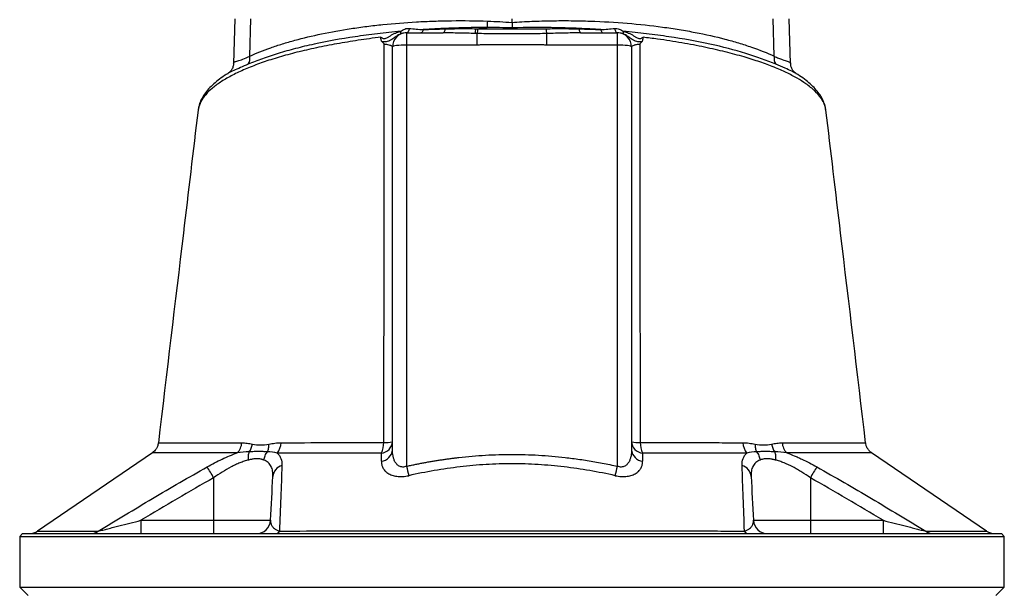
# Model space of a CAD drawing. Header units: millimetres. Extents: x 1695 to 3133, y 654 to 4111.
# Tile 4 of 5: x 2064 to 2764, y 3182 to 3589. Entities that reach past the tile are written whole.
import ezdxf

# ---------------------------------------------------------------- set-up
doc = ezdxf.new("R2010")
doc.units = ezdxf.units.MM
doc.header["$LTSCALE"] = 2

msp = doc.modelspace()

# ---------------------------------------------------------------- linework, layer by layer
at = {"color": 7, "linetype": 'Continuous', "lineweight": 25}
for p, q in [((2216.97, 3589.2), (2215.86, 3557.37)), ((2227.58, 3562.66), (2228.36, 3589.2)), ((2413.95, 3586.63), (2413.95, 3589.2)), ((2600.32, 3562.66), (2599.54, 3589.2)), ((2612.04, 3557.37), (2610.92, 3589.2)), ((2338.95, 3579.2), (2338.95, 3570.59)), ((2338.95, 3579.2), (2365.08, 3579.2)), ((2389.17, 3570.59), (2389.17, 3578.73)), ((2438.72, 3570.59), (2438.72, 3578.73)), ((2462.81, 3579.2), (2488.95, 3579.2)), ((2488.95, 3570.59), (2488.95, 3579.2)), ((2338.95, 3570.59), (2338.95, 3271.12)), ((2389.17, 3570.59), (2338.95, 3570.59)), ((2488.95, 3570.59), (2438.72, 3570.59)), ((2488.95, 3271.12), (2488.95, 3570.59)), ((2328.95, 3282.8), (2328.95, 3569.2)), ((2498.95, 3569.2), (2498.95, 3282.8)), ((2190.76, 3524.19), (2190.73, 3524.06)), ((2162.72, 3287.71), (2162.73, 3287.71)), ((2158.36, 3280.73), (2076.68, 3225.06)), ((2751.31, 3225), (2669.64, 3280.66)), ((2201.82, 3262.95), (2201.82, 3232.67)), ((2626.08, 3262.95), (2626.08, 3232.67)), ((2150.17, 3232.67), (2150.17, 3223.2)), ((2150.17, 3232.67), (2201.82, 3232.67)), ((2201.82, 3232.67), (2242.31, 3232.67)), ((2201.82, 3232.67), (2201.82, 3223.2)), ((2585.58, 3232.67), (2626.08, 3232.67)), ((2626.08, 3232.67), (2626.08, 3223.2)), ((2626.08, 3232.67), (2677.73, 3232.67)), ((2677.73, 3232.67), (2677.73, 3223.2)), ((2065.95, 3223.2), (2063.95, 3221.2)), ((2063.95, 3221.2), (2063.95, 3185.2)), ((2063.95, 3221.2), (2763.95, 3221.2)), ((2065.95, 3223.2), (2761.95, 3223.2)), ((2763.95, 3221.2), (2761.95, 3223.2)), ((2763.95, 3185.2), (2763.95, 3221.2)), ((2063.95, 3185.2), (2069.95, 3179.2)), ((2063.95, 3185.2), (2763.95, 3185.2)), ((2757.95, 3179.2), (2763.95, 3185.2))]:
    msp.add_line(p, q, dxfattribs=at)
at = {"color": 7, "linetype": 'Continuous', "lineweight": 25, "flags": 128}
for points in [[(2340.91, 3582.39), (2340.75, 3581.7), (2340.55, 3581.07), (2340.33, 3580.52), (2340.08, 3580.06), (2339.8, 3579.69), (2339.51, 3579.42), (2339.21, 3579.25), (2338.9, 3579.2)], [(2350.84, 3581.54), (2350.68, 3581.02), (2350.51, 3580.55), (2350.33, 3580.15), (2350.13, 3579.81), (2349.91, 3579.55), (2349.69, 3579.35), (2349.46, 3579.24), (2349.23, 3579.2)], [(2366.34, 3582.05), (2366.23, 3581.43), (2366.1, 3580.87), (2365.96, 3580.37), (2365.8, 3579.96), (2365.63, 3579.63), (2365.45, 3579.39), (2365.27, 3579.25), (2365.08, 3579.2)], [(2461.56, 3582.05), (2461.67, 3581.43), (2461.79, 3580.87), (2461.94, 3580.37), (2462.09, 3579.96), (2462.26, 3579.63), (2462.44, 3579.39), (2462.63, 3579.25), (2462.81, 3579.2)], [(2477.06, 3581.54), (2477.21, 3581.02), (2477.38, 3580.55), (2477.57, 3580.15), (2477.77, 3579.81), (2477.98, 3579.55), (2478.2, 3579.35), (2478.43, 3579.24), (2478.66, 3579.2)], [(2486.99, 3582.39), (2487.15, 3581.7), (2487.34, 3581.07), (2487.57, 3580.52), (2487.82, 3580.06), (2488.1, 3579.69), (2488.39, 3579.42), (2488.69, 3579.25), (2488.99, 3579.2)], [(2338.95, 3570.59), (2337, 3570.56), (2335.12, 3570.48), (2333.39, 3570.35), (2331.88, 3570.18), (2330.63, 3569.97), (2329.71, 3569.73), (2329.14, 3569.47), (2328.95, 3569.2)], [(2498.95, 3569.2), (2498.76, 3569.47), (2498.19, 3569.73), (2497.26, 3569.97), (2496.02, 3570.18), (2494.5, 3570.35), (2492.78, 3570.48), (2490.9, 3570.56), (2488.95, 3570.59)]]:
    msp.add_lwpolyline(points, dxfattribs=at)
at = {"color": 7, "linetype": 'Continuous', "lineweight": 25}
for centre, radius, start, end in [((2315.88, 3590.51), 80.86, 354.67531, 357.91318), ((2338.95, 3569.2), 10, 90, 180), ((2331.56, 3579.11), 3.4, 349.87865, 20.11597), ((2376.52, 3582.83), 11.83, 339.96161, 356.90306), ((2376.85, 3582.88), 13, 341.41477, 356.92321), ((2451.04, 3582.88), 13, 183.07679, 198.58523), ((2488.95, 3569.2), 10, 0, 90), ((2496.34, 3579.11), 3.4, 159.88403, 190.12135), ((2217.9, 3561.56), 9.74, 331.34181, 6.49719), ((2610, 3561.56), 9.74, 173.50281, 208.65819), ((2211.03, 3288.35), 10.83, 313.973, 357.06124), ((2238.06, 3288.15), 11.72, 319.37891, 358.52425), ((2320.14, 3289.18), 8.83, 276.50455, 355.71051), ((2304.69, 3287.78), 18.03, 335.86726, 0.54592), ((2323.89, 3309.59), 21.67, 266.89961, 283.49047), ((2507.75, 3289.18), 8.83, 184.2895, 263.49548), ((2504, 3309.59), 21.67, 256.50952, 273.10039), ((2523.21, 3287.78), 18.03, 179.45412, 204.13277), ((2589.84, 3288.15), 11.72, 181.47577, 220.62111), ((2616.87, 3288.35), 10.83, 182.93881, 226.02701), ((2320.14, 3283.47), 8.83, 276.04098, 355.60775), ((2507.76, 3283.47), 8.83, 184.39226, 263.95906), ((2051.28, 3178.39), 172.66, 29.32648, 32.30206), ((2252.67, 3263.11), 8.76, 105.21891, 174.74082), ((2528.17, 3312.35), 193.66, 192.29345, 194.33091), ((2299.73, 3312.35), 193.66, 345.66916, 347.70661), ((2575.23, 3263.11), 8.76, 5.25918, 74.78109), ((2776.62, 3178.39), 172.66, 147.69793, 150.67351), ((2232.33, 3233.2), 10, 270, 357), ((2595.57, 3233.2), 10, 183, 270), ((2070.86, 3233.2), 10, 270.00134, 305.56408), ((2114.73, 3231.17), 7.97, 270.40143, 308.80622), ((2245.46, 3226.83), 3.65, 275.37819, 330.91757), ((2582.44, 3226.83), 3.65, 209.08242, 264.62181), ((2713.16, 3231.17), 7.97, 231.19378, 269.59857), ((2757.03, 3233.2), 10, 235.03196, 269.99839)]:
    msp.add_arc(centre, radius, start, end, dxfattribs=at)
for points, knots in [([(2227.58, 3562.66), (2232.15, 3564.76), (2237.1, 3566.75), (2245.1, 3569.58), (2247.87, 3570.49), (2253.59, 3572.28), (2256.54, 3573.14), (2265.6, 3575.62), (2271.95, 3577.13), (2285.26, 3579.91), (2292.23, 3581.16), (2301.33, 3582.54), (2303.17, 3582.81), (2306.9, 3583.33), (2308.78, 3583.58), (2314.47, 3584.3), (2318.31, 3584.74), (2329.96, 3585.93), (2337.91, 3586.56), (2350.12, 3587.25), (2354.23, 3587.44), (2360.48, 3587.65), (2362.57, 3587.71), (2366.78, 3587.81), (2368.9, 3587.85), (2379.52, 3587.97), (2388.08, 3587.88), (2396.69, 3587.57)], [0, 0, 0, 0, 0.125, 0.125, 0.1875, 0.1875, 0.25, 0.25, 0.375, 0.375, 0.5, 0.5, 0.53125, 0.53125, 0.5625, 0.5625, 0.625, 0.625, 0.75, 0.75, 0.8125, 0.8125, 0.84375, 0.84375, 0.875, 0.875, 1, 1, 1, 1]), ([(2413.95, 3586.63), (2418.66, 3586.98), (2423.35, 3587.24), (2432.71, 3587.64), (2437.38, 3587.77), (2444.35, 3587.88), (2446.67, 3587.9), (2451.3, 3587.91), (2453.62, 3587.9), (2460.53, 3587.83), (2465.08, 3587.73), (2478.57, 3587.27), (2487.34, 3586.75), (2504.46, 3585.34), (2512.81, 3584.43), (2522.97, 3583.06), (2524.98, 3582.78), (2528.96, 3582.18), (2530.93, 3581.88), (2536.75, 3580.93), (2540.54, 3580.25), (2551.62, 3578.11), (2558.64, 3576.52), (2568.61, 3573.91), (2571.85, 3573), (2578.13, 3571.11), (2581.18, 3570.12), (2589.96, 3567.08), (2595.37, 3564.93), (2600.32, 3562.66)], [0, 0, 0, 0, 0.0625, 0.0625, 0.125, 0.125, 0.15625, 0.15625, 0.1875, 0.1875, 0.25, 0.25, 0.375, 0.375, 0.5, 0.5, 0.53125, 0.53125, 0.5625, 0.5625, 0.625, 0.625, 0.75, 0.75, 0.8125, 0.8125, 0.875, 0.875, 1, 1, 1, 1]), ([(2413.95, 3586.63), (2413.95, 3585.96), (2413.95, 3585.3), (2413.95, 3584), (2413.95, 3583.36), (2413.95, 3582.76)], [0, 0, 0, 0, 0.5, 0.5, 1, 1, 1, 1]), ([(2334.75, 3580.28), (2329.18, 3579.78), (2323.69, 3579.21), (2315.59, 3578.25), (2312.92, 3577.91), (2307.61, 3577.2), (2304.98, 3576.83), (2292.06, 3574.92), (2282.35, 3573.15), (2268.69, 3570.18), (2264.28, 3569.14), (2257.91, 3567.49), (2255.82, 3566.93), (2251.72, 3565.78), (2249.71, 3565.19), (2243.82, 3563.39), (2240.08, 3562.15), (2232.98, 3559.58), (2229.61, 3558.25), (2226.45, 3556.89)], [0, 0, 0, 0, 0.125, 0.125, 0.1875, 0.1875, 0.25, 0.25, 0.5, 0.5, 0.625, 0.625, 0.6875, 0.6875, 0.75, 0.75, 0.875, 0.875, 1, 1, 1, 1]), ([(2320.8, 3576.13), (2321.04, 3575.95), (2321.29, 3575.77), (2321.81, 3575.46), (2322.1, 3575.34), (2322.69, 3575.18), (2323, 3575.15), (2323.61, 3575.19), (2323.92, 3575.26), (2324.8, 3575.55), (2325.36, 3575.86), (2326.45, 3576.52), (2326.99, 3576.88), (2328.1, 3577.57), (2328.66, 3577.9), (2329.82, 3578.52), (2330.41, 3578.8), (2331.63, 3579.32), (2332.25, 3579.55), (2333.49, 3579.95), (2334.12, 3580.13), (2334.75, 3580.28)], [0, 0, 0, 0, 0.0625, 0.0625, 0.125, 0.125, 0.1875, 0.1875, 0.25, 0.25, 0.375, 0.375, 0.5, 0.5, 0.625, 0.625, 0.75, 0.75, 0.875, 0.875, 1, 1, 1, 1]), ([(2334.91, 3578.51), (2334.3, 3578.3), (2333.69, 3578.04), (2332.51, 3577.41), (2331.94, 3577.05), (2330.87, 3576.28), (2330.37, 3575.88), (2329.38, 3575.11), (2328.9, 3574.74), (2327.93, 3574.1), (2327.44, 3573.83), (2326.4, 3573.39), (2325.86, 3573.22), (2324.7, 3572.98), (2324.09, 3572.91), (2322.83, 3572.87), (2322.18, 3572.9), (2321.52, 3572.99)], [0, 0, 0, 0, 0.125, 0.125, 0.25, 0.25, 0.375, 0.375, 0.5, 0.5, 0.625, 0.625, 0.75, 0.75, 0.875, 0.875, 1, 1, 1, 1]), ([(2334.75, 3580.28), (2335.21, 3580.63), (2335.68, 3580.94), (2336.67, 3581.51), (2337.19, 3581.76), (2338.25, 3582.15), (2338.79, 3582.29), (2339.86, 3582.43), (2340.39, 3582.45), (2340.91, 3582.39)], [0, 0, 0, 0, 0.25, 0.25, 0.5, 0.5, 0.75, 0.75, 1, 1, 1, 1]), ([(2338.9, 3579.2), (2338.25, 3579.2), (2337.59, 3579.14), (2336.6, 3578.97), (2336.27, 3578.9), (2335.6, 3578.73), (2335.26, 3578.64), (2334.91, 3578.51)], [0, 0, 0, 0, 0.5, 0.5, 0.75, 0.75, 1, 1, 1, 1]), ([(2396.4, 3583.01), (2388.65, 3583.01), (2380.97, 3582.89), (2369.53, 3582.51), (2365.74, 3582.36), (2358.23, 3581.99), (2354.52, 3581.78), (2350.84, 3581.54)], [0, 0, 0, 0, 0.5, 0.5, 0.75, 0.75, 1, 1, 1, 1]), ([(2387.64, 3578.77), (2383.86, 3578.88), (2380.1, 3578.98), (2372.58, 3579.14), (2368.83, 3579.2), (2365.08, 3579.2)], [0, 0, 0, 0, 0.5, 0.5, 1, 1, 1, 1]), ([(2366.34, 3582.05), (2369.97, 3582.16), (2373.62, 3582.21), (2380.95, 3582.24), (2384.64, 3582.22), (2388.34, 3582.19)], [0, 0, 0, 0, 0.5, 0.5, 1, 1, 1, 1]), ([(2438.72, 3578.73), (2434.6, 3578.62), (2430.47, 3578.55), (2422.21, 3578.47), (2418.07, 3578.45), (2409.81, 3578.45), (2405.68, 3578.47), (2397.42, 3578.55), (2393.3, 3578.62), (2389.17, 3578.73)], [0, 0, 0, 0, 0.25, 0.25, 0.5, 0.5, 0.75, 0.75, 1, 1, 1, 1]), ([(2389.83, 3582.18), (2393.84, 3582.15), (2397.85, 3582.12), (2405.89, 3582.09), (2409.92, 3582.09), (2422.02, 3582.09), (2430.06, 3582.11), (2438.06, 3582.18)], [0, 0, 0, 0, 0.25, 0.25, 0.5, 0.5, 1, 1, 1, 1]), ([(2477.06, 3581.54), (2471.99, 3581.87), (2466.84, 3582.15), (2459.02, 3582.48), (2456.4, 3582.58), (2451.12, 3582.75), (2448.47, 3582.82), (2435.25, 3583.08), (2424.62, 3583.06), (2413.95, 3582.76)], [0, 0, 0, 0, 0.25, 0.25, 0.375, 0.375, 0.5, 0.5, 1, 1, 1, 1]), ([(2438.06, 3582.18), (2442.02, 3582.21), (2445.95, 3582.24), (2453.78, 3582.21), (2457.68, 3582.16), (2461.56, 3582.05)], [0, 0, 0, 0, 0.5, 0.5, 1, 1, 1, 1]), ([(2462.81, 3579.2), (2458.82, 3579.2), (2454.81, 3579.14), (2446.78, 3578.96), (2442.76, 3578.84), (2438.72, 3578.73)], [0, 0, 0, 0, 0.5, 0.5, 1, 1, 1, 1]), ([(2486.99, 3582.39), (2487.51, 3582.45), (2488.04, 3582.43), (2489.11, 3582.28), (2489.65, 3582.14), (2490.7, 3581.76), (2491.22, 3581.51), (2492.21, 3580.94), (2492.69, 3580.63), (2493.14, 3580.28)], [0, 0, 0, 0, 0.25, 0.25, 0.5, 0.5, 0.75, 0.75, 1, 1, 1, 1]), ([(2492.99, 3578.51), (2492.64, 3578.64), (2492.3, 3578.73), (2491.63, 3578.9), (2491.3, 3578.97), (2490.31, 3579.14), (2489.64, 3579.2), (2488.99, 3579.2)], [0, 0, 0, 0, 0.25, 0.25, 0.5, 0.5, 1, 1, 1, 1]), ([(2506.38, 3572.99), (2505.72, 3572.9), (2505.07, 3572.87), (2503.8, 3572.91), (2503.19, 3572.98), (2502.04, 3573.22), (2501.49, 3573.39), (2500.46, 3573.83), (2499.97, 3574.1), (2499, 3574.74), (2498.51, 3575.11), (2497.53, 3575.88), (2497.02, 3576.28), (2495.95, 3577.05), (2495.39, 3577.41), (2494.21, 3578.04), (2493.6, 3578.3), (2492.99, 3578.51)], [0, 0, 0, 0, 0.125, 0.125, 0.25, 0.25, 0.375, 0.375, 0.5, 0.5, 0.625, 0.625, 0.75, 0.75, 0.875, 0.875, 1, 1, 1, 1]), ([(2601.45, 3556.89), (2595.11, 3559.62), (2588.01, 3562.19), (2572.27, 3567), (2563.78, 3569.19), (2545.55, 3573.15), (2535.83, 3574.92), (2522.86, 3576.84), (2520.23, 3577.21), (2514.93, 3577.92), (2512.26, 3578.25), (2504.18, 3579.21), (2498.71, 3579.78), (2493.14, 3580.28)], [0, 0, 0, 0, 0.25, 0.25, 0.5, 0.5, 0.75, 0.75, 0.8125, 0.8125, 0.875, 0.875, 1, 1, 1, 1]), ([(2493.14, 3580.28), (2493.78, 3580.13), (2494.4, 3579.95), (2495.65, 3579.55), (2496.27, 3579.32), (2497.48, 3578.8), (2498.08, 3578.52), (2499.23, 3577.9), (2499.8, 3577.57), (2500.91, 3576.88), (2501.45, 3576.52), (2502.54, 3575.86), (2503.09, 3575.55), (2503.98, 3575.26), (2504.28, 3575.19), (2504.9, 3575.15), (2505.21, 3575.18), (2505.8, 3575.34), (2506.08, 3575.46), (2506.61, 3575.77), (2506.86, 3575.95), (2507.09, 3576.13)], [0, 0, 0, 0, 0.125, 0.125, 0.25, 0.25, 0.375, 0.375, 0.5, 0.5, 0.625, 0.625, 0.75, 0.75, 0.8125, 0.8125, 0.875, 0.875, 0.9375, 0.9375, 1, 1, 1, 1]), ([(2321.52, 3572.99), (2321.34, 3573.18), (2321.19, 3573.4), (2320.97, 3573.89), (2320.89, 3574.16), (2320.73, 3574.98), (2320.75, 3575.56), (2320.8, 3576.13)], [0, 0, 0, 0, 0.25, 0.25, 0.5, 0.5, 1, 1, 1, 1]), ([(2322.72, 3287.95), (2322.88, 3335.59), (2323, 3383.02), (2323.11, 3453.9), (2323.14, 3477.46), (2323.15, 3524.42), (2323.15, 3547.82), (2323.13, 3571.13)], [0, 0, 0, 0, 0.5, 0.5, 0.75, 0.75, 1, 1, 1, 1]), ([(2328.95, 3569.2), (2328.95, 3569.39), (2328.82, 3569.59), (2328.44, 3569.87), (2328.28, 3569.96), (2327.9, 3570.15), (2327.68, 3570.23), (2326.93, 3570.49), (2326.32, 3570.65), (2324.86, 3570.92), (2324.03, 3571.04), (2323.13, 3571.13)], [0, 0, 0, 0, 0.25, 0.25, 0.375, 0.375, 0.5, 0.5, 0.75, 0.75, 1, 1, 1, 1]), ([(2438.72, 3570.59), (2437.77, 3570.59), (2435.71, 3570.59), (2432.99, 3570.61), (2429.81, 3570.63), (2423.61, 3570.67), (2413.95, 3570.72), (2404.28, 3570.67), (2398.09, 3570.63), (2394.91, 3570.61), (2392.19, 3570.59), (2390.13, 3570.59), (2389.17, 3570.59)], [0, 0, 0, 0, 0.057565, 0.125002, 0.164703, 0.250003, 0.500005, 0.750002, 0.835297, 0.875001, 0.942436, 1, 1, 1, 1]), ([(2504.77, 3571.13), (2503.86, 3571.04), (2503.05, 3570.92), (2501.96, 3570.72), (2501.62, 3570.64), (2501, 3570.49), (2500.72, 3570.4), (2499.97, 3570.15), (2499.59, 3569.97), (2499.08, 3569.59), (2498.95, 3569.39), (2498.95, 3569.2)], [0, 0, 0, 0, 0.25, 0.25, 0.375, 0.375, 0.5, 0.5, 0.75, 0.75, 1, 1, 1, 1]), ([(2504.77, 3571.13), (2504.75, 3547.82), (2504.74, 3524.43), (2504.76, 3489.23), (2504.76, 3477.48), (2504.79, 3453.93), (2504.8, 3442.13), (2504.86, 3406.7), (2504.91, 3383.02), (2505.03, 3335.55), (2505.1, 3311.77), (2505.18, 3287.95)], [0, 0, 0, 0, 0.25, 0.25, 0.375, 0.375, 0.5, 0.5, 0.75, 0.75, 1, 1, 1, 1]), ([(2506.38, 3572.99), (2506.56, 3573.18), (2506.7, 3573.4), (2506.93, 3573.89), (2507.01, 3574.16), (2507.16, 3574.98), (2507.15, 3575.56), (2507.09, 3576.13)], [0, 0, 0, 0, 0.25, 0.25, 0.5, 0.5, 1, 1, 1, 1]), ([(2215.91, 3557.39), (2215.91, 3557.02), (2215.89, 3555.95), (2215.22, 3553.95), (2214, 3552.05), (2212.71, 3550.82), (2212.1, 3550.44), (2211.85, 3550.29)], [0, 0, 0, 0, 0.133383, 0.383022, 0.627111, 0.847575, 1, 1, 1, 1]), ([(2616.05, 3550.26), (2615.79, 3550.43), (2615.2, 3550.8), (2613.93, 3552.03), (2612.74, 3553.91), (2612.09, 3555.9), (2612.07, 3556.96), (2612.07, 3557.34)], [0, 0, 0, 0, 0.1632279, 0.3744014, 0.6203619, 0.8676009, 1, 1, 1, 1]), ([(2211.83, 3550.21), (2211.07, 3549.75), (2208.56, 3548.23), (2204.89, 3545.53), (2200.82, 3542.08), (2197.39, 3538.47), (2194.6, 3534.73), (2192.53, 3530.89), (2191.22, 3527.33), (2190.91, 3525.03), (2190.78, 3524.07)], [0, 0, 0, 0, 0.062342, 0.205246, 0.349301, 0.493498, 0.635803, 0.773839, 0.90577, 1, 1, 1, 1]), ([(2637.04, 3524.25), (2637.01, 3524.66), (2636.9, 3526.29), (2636.06, 3529.11), (2634.52, 3532.64), (2632.37, 3536.08), (2629.58, 3539.52), (2626.11, 3542.96), (2621.94, 3546.32), (2618.57, 3548.74), (2616.42, 3550), (2616.07, 3550.21)], [0, 0, 0, 0, 0.040192, 0.160975, 0.282239, 0.407469, 0.542155, 0.68233, 0.826257, 0.971829, 1, 1, 1, 1]), ([(2190.73, 3524.19), (2187.25, 3495.09), (2177.85, 3416.27), (2168.45, 3337.45), (2162.52, 3287.74)], [0, 0, 0, 0, 0.36928, 1, 1, 1, 1]), ([(2665.38, 3287.72), (2659.45, 3337.44), (2650.05, 3416.27), (2640.64, 3495.1), (2637.17, 3524.21)], [0, 0, 0, 0, 0.630692, 1, 1, 1, 1]), ([(2162.45, 3287.75), (2162.41, 3287.27), (2162.29, 3286.05), (2161.54, 3284.28), (2160.42, 3282.59), (2159.33, 3281.42), (2158.58, 3280.92), (2158.33, 3280.75)], [0, 0, 0, 0, 0.171972, 0.436632, 0.676314, 0.894545, 1, 1, 1, 1]), ([(2221.84, 3287.8), (2223.09, 3287.8), (2224.33, 3287.69), (2226.84, 3287.32), (2228.11, 3287.06), (2229.38, 3286.81)], [0, 0, 0, 0, 0.5, 0.5, 1, 1, 1, 1]), ([(2227.19, 3281.37), (2227.74, 3282.13), (2228.22, 3283), (2228.96, 3284.84), (2229.23, 3285.82), (2229.38, 3286.81)], [0, 0, 0, 0, 0.5, 0.5, 1, 1, 1, 1]), ([(2229.38, 3286.81), (2231.24, 3286.44), (2233.15, 3286.25), (2237.07, 3286.25), (2239.08, 3286.45), (2241.12, 3286.82)], [0, 0, 0, 0, 0.5, 0.5, 1, 1, 1, 1]), ([(2240.04, 3281.36), (2240.42, 3282.13), (2240.7, 3282.99), (2241.07, 3284.84), (2241.15, 3285.83), (2241.12, 3286.82)], [0, 0, 0, 0, 0.5, 0.5, 1, 1, 1, 1]), ([(2241.12, 3286.82), (2242.53, 3287.08), (2243.96, 3287.35), (2246.85, 3287.73), (2248.31, 3287.84), (2249.78, 3287.84)], [0, 0, 0, 0, 0.5, 0.5, 1, 1, 1, 1]), ([(2249.78, 3287.84), (2260.59, 3287.86), (2272.07, 3287.88), (2290.31, 3287.91), (2296.56, 3287.92), (2306.2, 3287.93), (2309.46, 3287.94), (2316.04, 3287.94), (2319.36, 3287.95), (2322.72, 3287.95)], [0, 0, 0, 0, 0.5, 0.5, 0.75, 0.75, 0.875, 0.875, 1, 1, 1, 1]), ([(2505.18, 3287.95), (2511.88, 3287.94), (2518.42, 3287.94), (2531.19, 3287.92), (2537.42, 3287.91), (2549.59, 3287.89), (2555.52, 3287.88), (2564.19, 3287.87), (2567.04, 3287.86), (2572.65, 3287.85), (2575.41, 3287.85), (2578.12, 3287.84)], [0, 0, 0, 0, 0.25, 0.25, 0.5, 0.5, 0.75, 0.75, 0.875, 0.875, 1, 1, 1, 1]), ([(2578.12, 3287.84), (2579.59, 3287.84), (2581.05, 3287.73), (2583.94, 3287.35), (2585.36, 3287.08), (2586.78, 3286.82)], [0, 0, 0, 0, 0.5, 0.5, 1, 1, 1, 1]), ([(2586.78, 3286.82), (2586.75, 3285.83), (2586.83, 3284.84), (2587.19, 3282.99), (2587.48, 3282.13), (2587.86, 3281.36)], [0, 0, 0, 0, 0.5, 0.5, 1, 1, 1, 1]), ([(2586.78, 3286.82), (2588.81, 3286.45), (2590.81, 3286.25), (2594.73, 3286.24), (2596.65, 3286.44), (2598.51, 3286.81)], [0, 0, 0, 0, 0.5, 0.5, 1, 1, 1, 1]), ([(2598.51, 3286.81), (2599.79, 3287.06), (2601.05, 3287.32), (2603.56, 3287.69), (2604.81, 3287.8), (2606.05, 3287.8)], [0, 0, 0, 0, 0.5, 0.5, 1, 1, 1, 1]), ([(2598.51, 3286.81), (2598.67, 3285.82), (2598.94, 3284.84), (2599.68, 3283), (2600.15, 3282.13), (2600.71, 3281.37)], [0, 0, 0, 0, 0.5, 0.5, 1, 1, 1, 1]), ([(2669.64, 3280.68), (2669.58, 3280.71), (2668.87, 3281.12), (2667.76, 3282.24), (2666.46, 3284.06), (2665.64, 3285.93), (2665.49, 3287.21), (2665.43, 3287.73)], [0, 0, 0, 0, 0.023511, 0.290864, 0.543743, 0.816085, 1, 1, 1, 1]), ([(2197.22, 3270.65), (2200.74, 3272.65), (2204.27, 3274.49), (2209.62, 3277), (2211.42, 3277.79), (2215.02, 3279.27), (2216.8, 3279.95), (2218.55, 3280.56)], [0, 0, 0, 0, 0.5, 0.5, 0.75, 0.75, 1, 1, 1, 1]), ([(2226.62, 3275.51), (2226.51, 3276.58), (2226.5, 3277.64), (2226.7, 3279.63), (2226.9, 3280.55), (2227.19, 3281.37)], [0, 0, 0, 0, 0.5, 0.5, 1, 1, 1, 1]), ([(2237.57, 3275.53), (2237.41, 3275.59), (2237.1, 3275.7), (2236.62, 3275.85), (2236.16, 3275.98), (2235.72, 3276.1), (2235.02, 3276.26), (2234.02, 3276.41), (2232.68, 3276.48), (2231.26, 3276.4), (2229.98, 3276.23), (2228.81, 3276.01), (2227.77, 3275.79), (2227.01, 3275.61), (2226.62, 3275.51)], [0, 0, 0, 0, 0.056515, 0.109735, 0.159667, 0.206317, 0.249696, 0.377352, 0.499103, 0.621321, 0.749708, 0.823789, 0.907209, 1, 1, 1, 1]), ([(2240.04, 3281.36), (2239.07, 3281.4), (2238.06, 3281.45), (2236.01, 3281.52), (2234.96, 3281.54), (2232.82, 3281.55), (2231.73, 3281.53), (2229.5, 3281.46), (2228.36, 3281.41), (2227.19, 3281.37)], [0, 0, 0, 0, 0.25, 0.25, 0.5, 0.5, 0.75, 0.75, 1, 1, 1, 1]), ([(2237.57, 3275.53), (2237.71, 3276.59), (2238, 3277.64), (2238.84, 3279.62), (2239.39, 3280.54), (2240.04, 3281.36)], [0, 0, 0, 0, 0.5, 0.5, 1, 1, 1, 1]), ([(2246.96, 3280.51), (2247.57, 3279.96), (2248.1, 3279.34), (2248.77, 3278.35), (2248.97, 3278), (2249.34, 3277.29), (2249.5, 3276.91), (2250.2, 3275.02), (2250.43, 3273.35), (2250.37, 3271.56)], [0, 0, 0, 0, 0.25, 0.25, 0.375, 0.375, 0.5, 0.5, 1, 1, 1, 1]), ([(2321.14, 3280.41), (2314.29, 3280.41), (2307.61, 3280.42), (2294.59, 3280.44), (2288.24, 3280.45), (2269.7, 3280.48), (2258, 3280.5), (2246.96, 3280.51)], [0, 0, 0, 0, 0.25, 0.25, 0.5, 0.5, 1, 1, 1, 1]), ([(2338.95, 3271.12), (2338.52, 3270.93), (2338.07, 3270.78), (2337.16, 3270.58), (2336.69, 3270.53), (2335.79, 3270.54), (2335.36, 3270.6), (2334.54, 3270.81), (2334.15, 3270.97), (2333.08, 3271.52), (2332.49, 3272.01), (2331.49, 3273.12), (2331.09, 3273.72), (2330.4, 3274.98), (2330.12, 3275.65), (2329.67, 3277.02), (2329.49, 3277.72), (2329.07, 3279.84), (2328.95, 3281.31), (2328.95, 3282.8)], [0, 0, 0, 0, 0.0625, 0.0625, 0.125, 0.125, 0.1875, 0.1875, 0.25, 0.25, 0.375, 0.375, 0.5, 0.5, 0.625, 0.625, 0.75, 0.75, 1, 1, 1, 1]), ([(2338.95, 3271.12), (2339.93, 3271.33), (2341.88, 3271.74), (2344.8, 3272.35), (2347.71, 3272.92), (2350.61, 3273.48), (2353.5, 3274.01), (2356.38, 3274.51), (2359.24, 3274.99), (2362.1, 3275.45), (2364.94, 3275.88), (2367.78, 3276.28), (2370.6, 3276.67), (2373.42, 3277.02), (2381.6, 3278), (2395.11, 3279.18), (2413.99, 3279.73), (2432.85, 3279.17), (2447.16, 3277.92), (2456.94, 3276.72), (2462.19, 3276), (2467.47, 3275.19), (2472.79, 3274.3), (2478.14, 3273.32), (2483.54, 3272.27), (2487.14, 3271.5), (2488.95, 3271.12)], [0, 0, 0, 0, 0.019837, 0.039569, 0.059198, 0.078724, 0.098149, 0.117473, 0.136699, 0.155826, 0.174857, 0.193792, 0.212632, 0.231379, 0.250034, 0.376074, 0.500303, 0.624384, 0.750276, 0.784953, 0.819949, 0.855274, 0.890934, 0.926937, 0.96329, 1, 1, 1, 1]), ([(2498.95, 3282.8), (2498.95, 3281.31), (2498.83, 3279.85), (2498.41, 3277.72), (2498.23, 3277.02), (2497.77, 3275.65), (2497.5, 3274.99), (2496.81, 3273.72), (2496.4, 3273.11), (2495.66, 3272.29), (2495.39, 3272.03), (2494.79, 3271.56), (2494.47, 3271.34), (2493.75, 3270.97), (2493.37, 3270.82), (2492.55, 3270.6), (2492.11, 3270.54), (2491.2, 3270.53), (2490.74, 3270.58), (2489.83, 3270.78), (2489.38, 3270.93), (2488.95, 3271.12)], [0, 0, 0, 0, 0.25, 0.25, 0.375, 0.375, 0.5, 0.5, 0.625, 0.625, 0.6875, 0.6875, 0.75, 0.75, 0.8125, 0.8125, 0.875, 0.875, 0.9375, 0.9375, 1, 1, 1, 1]), ([(2580.94, 3280.51), (2578.18, 3280.51), (2575.38, 3280.5), (2569.66, 3280.5), (2566.76, 3280.49), (2557.94, 3280.48), (2551.91, 3280.47), (2539.54, 3280.45), (2533.2, 3280.44), (2520.21, 3280.42), (2513.56, 3280.41), (2506.75, 3280.41)], [0, 0, 0, 0, 0.125, 0.125, 0.25, 0.25, 0.5, 0.5, 0.75, 0.75, 1, 1, 1, 1]), ([(2577.52, 3271.56), (2577.46, 3273.36), (2577.7, 3275.02), (2578.53, 3277.28), (2578.89, 3277.99), (2579.56, 3279), (2579.81, 3279.32), (2580.34, 3279.94), (2580.63, 3280.23), (2580.94, 3280.51)], [0, 0, 0, 0, 0.5, 0.5, 0.75, 0.75, 0.875, 0.875, 1, 1, 1, 1]), ([(2600.71, 3281.37), (2599.54, 3281.41), (2598.4, 3281.46), (2596.17, 3281.53), (2595.08, 3281.55), (2592.93, 3281.54), (2591.89, 3281.52), (2589.83, 3281.45), (2588.83, 3281.4), (2587.86, 3281.36)], [0, 0, 0, 0, 0.25, 0.25, 0.5, 0.5, 0.75, 0.75, 1, 1, 1, 1]), ([(2587.86, 3281.36), (2588.51, 3280.54), (2589.06, 3279.62), (2589.9, 3277.64), (2590.18, 3276.59), (2590.32, 3275.53)], [0, 0, 0, 0, 0.5, 0.5, 1, 1, 1, 1]), ([(2601.28, 3275.51), (2601.04, 3275.57), (2600.57, 3275.69), (2599.89, 3275.84), (2599.27, 3275.97), (2598.69, 3276.09), (2597.81, 3276.25), (2596.65, 3276.4), (2595.23, 3276.48), (2593.89, 3276.41), (2592.78, 3276.24), (2591.87, 3276.02), (2591.1, 3275.8), (2590.59, 3275.62), (2590.32, 3275.53)], [0, 0, 0, 0, 0.056649, 0.109936, 0.159864, 0.206441, 0.249676, 0.377422, 0.499016, 0.621386, 0.749674, 0.82396, 0.907391, 1, 1, 1, 1]), ([(2600.71, 3281.37), (2601, 3280.55), (2601.2, 3279.63), (2601.39, 3277.64), (2601.39, 3276.58), (2601.28, 3275.51)], [0, 0, 0, 0, 0.5, 0.5, 1, 1, 1, 1]), ([(2609.35, 3280.56), (2611.1, 3279.95), (2612.87, 3279.28), (2615.54, 3278.18), (2616.44, 3277.8), (2618.23, 3277.01), (2619.14, 3276.6), (2623.62, 3274.49), (2627.17, 3272.64), (2630.67, 3270.65)], [0, 0, 0, 0, 0.25, 0.25, 0.375, 0.375, 0.5, 0.5, 1, 1, 1, 1]), ([(2119.73, 3224.96), (2132.54, 3232.75), (2145.39, 3240.47), (2171.21, 3255.73), (2184.18, 3263.26), (2197.22, 3270.65)], [0, 0, 0, 0, 0.5, 0.5, 1, 1, 1, 1]), ([(2226.62, 3275.51), (2225.62, 3275.27), (2224.6, 3274.98), (2222.56, 3274.31), (2221.53, 3273.93), (2219.45, 3273.1), (2218.41, 3272.65), (2216.3, 3271.67), (2215.24, 3271.14), (2212.06, 3269.48), (2209.97, 3268.28), (2205.86, 3265.73), (2203.83, 3264.37), (2201.82, 3262.95)], [0, 0, 0, 0, 0.125, 0.125, 0.25, 0.25, 0.375, 0.375, 0.5, 0.5, 0.75, 0.75, 1, 1, 1, 1]), ([(2243.95, 3263.91), (2244.02, 3265.23), (2243.96, 3266.49), (2243.66, 3268.28), (2243.52, 3268.86), (2243.17, 3269.97), (2242.95, 3270.5), (2242.19, 3272.02), (2241.52, 3272.92), (2240.24, 3274.08), (2239.76, 3274.43), (2238.73, 3275.04), (2238.17, 3275.31), (2237.57, 3275.53)], [0, 0, 0, 0, 0.25, 0.25, 0.375, 0.375, 0.5, 0.5, 0.75, 0.75, 0.875, 0.875, 1, 1, 1, 1]), ([(2250.37, 3271.56), (2250.12, 3264.18), (2249.86, 3256.56), (2249.28, 3241.02), (2248.97, 3233.09), (2248.65, 3225.06)], [0, 0, 0, 0, 0.5, 0.5, 1, 1, 1, 1]), ([(2321.07, 3274.69), (2321.06, 3273.87), (2321.14, 3273.06), (2321.48, 3271.5), (2321.74, 3270.75), (2322.3, 3269.67), (2322.5, 3269.32), (2322.98, 3268.63), (2323.25, 3268.29), (2324.14, 3267.31), (2324.83, 3266.72), (2326.07, 3265.91), (2326.52, 3265.66), (2327.48, 3265.19), (2327.99, 3264.98), (2329.07, 3264.6), (2329.63, 3264.43), (2330.83, 3264.15), (2331.46, 3264.04), (2332.76, 3263.87), (2333.43, 3263.81), (2334.8, 3263.77), (2335.51, 3263.77), (2337.66, 3263.89), (2339.09, 3264.09), (2340.53, 3264.41)], [0, 0, 0, 0, 0.125, 0.125, 0.25, 0.25, 0.3125, 0.3125, 0.375, 0.375, 0.5, 0.5, 0.5625, 0.5625, 0.625, 0.625, 0.6875, 0.6875, 0.75, 0.75, 0.8125, 0.8125, 0.875, 0.875, 1, 1, 1, 1]), ([(2487.36, 3264.41), (2475.3, 3267.09), (2463.16, 3269.21), (2444.82, 3271.38), (2438.69, 3271.93), (2426.37, 3272.68), (2420.18, 3272.87), (2407.82, 3272.87), (2401.64, 3272.68), (2392.38, 3272.13), (2389.3, 3271.9), (2383.14, 3271.34), (2380.07, 3271.03), (2364.75, 3269.22), (2352.6, 3267.09), (2340.53, 3264.41)], [0, 0, 0, 0, 0.25, 0.25, 0.375, 0.375, 0.5, 0.5, 0.625, 0.625, 0.6875, 0.6875, 0.75, 0.75, 1, 1, 1, 1]), ([(2487.36, 3264.41), (2488.8, 3264.09), (2490.24, 3263.89), (2492.39, 3263.77), (2493.1, 3263.77), (2494.48, 3263.81), (2495.14, 3263.87), (2496.43, 3264.04), (2497.06, 3264.15), (2498.26, 3264.43), (2498.84, 3264.6), (2500.45, 3265.17), (2501.4, 3265.64), (2503.07, 3266.72), (2503.77, 3267.32), (2504.65, 3268.29), (2504.91, 3268.63), (2505.39, 3269.32), (2505.6, 3269.68), (2506.16, 3270.77), (2506.42, 3271.52), (2506.76, 3273.07), (2506.84, 3273.87), (2506.83, 3274.69)], [0, 0, 0, 0, 0.125, 0.125, 0.1875, 0.1875, 0.25, 0.25, 0.3125, 0.3125, 0.375, 0.375, 0.5, 0.5, 0.625, 0.625, 0.6875, 0.6875, 0.75, 0.75, 0.875, 0.875, 1, 1, 1, 1]), ([(2579.24, 3225.06), (2578.92, 3233.09), (2578.62, 3241.02), (2578.04, 3256.56), (2577.77, 3264.18), (2577.52, 3271.56)], [0, 0, 0, 0, 0.5, 0.5, 1, 1, 1, 1]), ([(2590.32, 3275.53), (2589.71, 3275.3), (2589.15, 3275.03), (2588.12, 3274.42), (2587.65, 3274.07), (2586.8, 3273.31), (2586.42, 3272.89), (2585.75, 3271.99), (2585.45, 3271.5), (2584.68, 3269.97), (2584.34, 3268.86), (2583.94, 3266.49), (2583.88, 3265.24), (2583.95, 3263.91)], [0, 0, 0, 0, 0.125, 0.125, 0.25, 0.25, 0.375, 0.375, 0.5, 0.5, 0.75, 0.75, 1, 1, 1, 1]), ([(2626.08, 3262.95), (2624.07, 3264.37), (2622.04, 3265.73), (2618.94, 3267.65), (2617.89, 3268.27), (2615.79, 3269.48), (2614.73, 3270.06), (2611.58, 3271.71), (2609.48, 3272.69), (2606.34, 3273.94), (2605.3, 3274.32), (2603.26, 3274.99), (2602.26, 3275.28), (2601.28, 3275.51)], [0, 0, 0, 0, 0.25, 0.25, 0.375, 0.375, 0.5, 0.5, 0.75, 0.75, 0.875, 0.875, 1, 1, 1, 1]), ([(2630.67, 3270.65), (2643.72, 3263.26), (2656.68, 3255.73), (2682.5, 3240.47), (2695.36, 3232.75), (2708.17, 3224.96)], [0, 0, 0, 0, 0.5, 0.5, 1, 1, 1, 1]), ([(2119.73, 3224.96), (2120.2, 3225.07), (2120.73, 3225.21), (2121.85, 3225.49), (2122.43, 3225.63), (2124.21, 3226.08), (2125.46, 3226.4), (2127.98, 3227.04), (2129.26, 3227.36), (2131.84, 3228.02), (2133.14, 3228.35), (2137.05, 3229.34), (2139.66, 3230), (2144.91, 3231.34), (2147.53, 3232), (2150.17, 3232.67)], [0, 0, 0, 0, 0.0625, 0.0625, 0.125, 0.125, 0.25, 0.25, 0.375, 0.375, 0.5, 0.5, 0.75, 0.75, 1, 1, 1, 1]), ([(2242.31, 3232.67), (2242.28, 3232.01), (2242.33, 3231.35), (2242.65, 3230.03), (2242.91, 3229.38), (2243.5, 3228.4), (2243.74, 3228.07), (2244.3, 3227.42), (2244.63, 3227.1), (2245.22, 3226.63), (2245.43, 3226.48), (2245.91, 3226.17), (2246.17, 3226.02), (2246.74, 3225.72), (2247.06, 3225.58), (2247.77, 3225.3), (2248.17, 3225.17), (2248.65, 3225.06)], [0, 0, 0, 0, 0.25, 0.25, 0.5, 0.5, 0.625, 0.625, 0.75, 0.75, 0.8125, 0.8125, 0.875, 0.875, 0.9375, 0.9375, 1, 1, 1, 1]), ([(2579.24, 3225.06), (2579.72, 3225.17), (2580.12, 3225.3), (2580.85, 3225.58), (2581.16, 3225.72), (2582.02, 3226.17), (2582.48, 3226.48), (2583.27, 3227.11), (2583.6, 3227.43), (2584.16, 3228.07), (2584.4, 3228.4), (2584.99, 3229.38), (2585.25, 3230.04), (2585.56, 3231.35), (2585.62, 3232.01), (2585.58, 3232.67)], [0, 0, 0, 0, 0.0625, 0.0625, 0.125, 0.125, 0.25, 0.25, 0.375, 0.375, 0.5, 0.5, 0.75, 0.75, 1, 1, 1, 1]), ([(2677.73, 3232.67), (2680.36, 3232), (2683, 3231.33), (2688.25, 3230), (2690.87, 3229.33), (2694.77, 3228.34), (2696.07, 3228.01), (2698.65, 3227.36), (2699.93, 3227.03), (2701.82, 3226.56), (2702.44, 3226.4), (2703.68, 3226.09), (2704.29, 3225.93), (2705.48, 3225.63), (2706.06, 3225.48), (2707.17, 3225.21), (2707.69, 3225.07), (2708.17, 3224.96)], [0, 0, 0, 0, 0.25, 0.25, 0.5, 0.5, 0.625, 0.625, 0.75, 0.75, 0.8125, 0.8125, 0.875, 0.875, 0.9375, 0.9375, 1, 1, 1, 1]), ([(2248.65, 3225.06), (2261.3, 3225.07), (2274.26, 3225.08), (2300.8, 3225.09), (2314.37, 3225.1), (2335.2, 3225.11), (2342.22, 3225.11), (2352.86, 3225.12), (2356.44, 3225.12), (2363.58, 3225.12), (2367.15, 3225.12), (2385, 3225.13), (2399.29, 3225.13), (2427.88, 3225.13), (2442.18, 3225.13), (2463.65, 3225.12), (2470.82, 3225.12), (2485.06, 3225.11), (2492.13, 3225.11), (2513.11, 3225.1), (2526.78, 3225.09), (2546.82, 3225.08), (2553.43, 3225.08), (2563.22, 3225.07), (2566.46, 3225.07), (2572.9, 3225.06), (2576.08, 3225.06), (2579.24, 3225.06)], [0, 0, 0, 0, 0.125, 0.125, 0.25, 0.25, 0.3125, 0.3125, 0.34375, 0.34375, 0.375, 0.375, 0.5, 0.5, 0.625, 0.625, 0.6875, 0.6875, 0.75, 0.75, 0.875, 0.875, 0.9375, 0.9375, 0.96875, 0.96875, 1, 1, 1, 1])]:
    msp.add_open_spline(points, degree=3, knots=knots, dxfattribs=at)
for points in [[(2396.69, 3587.57), (2402.43, 3587.36), (2408.19, 3587.06), (2413.95, 3586.63)], [(2340.91, 3582.39), (2344.19, 3582.06), (2347.49, 3581.78), (2350.84, 3581.54)], [(2350.84, 3581.54), (2355.94, 3581.73), (2361.11, 3581.91), (2366.34, 3582.05)], [(2389.17, 3578.73), (2388.66, 3578.75), (2388.15, 3578.76), (2387.64, 3578.77)], [(2388.34, 3582.19), (2391.02, 3582.51), (2393.7, 3582.78), (2396.4, 3583.01)], [(2388.34, 3582.19), (2388.84, 3582.19), (2389.34, 3582.18), (2389.83, 3582.18)], [(2413.95, 3582.76), (2408.09, 3582.92), (2402.23, 3583), (2396.4, 3583.01)], [(2461.56, 3582.05), (2466.79, 3581.91), (2471.96, 3581.73), (2477.06, 3581.54)], [(2477.06, 3581.54), (2480.4, 3581.78), (2483.71, 3582.06), (2486.99, 3582.39)], [(2321.52, 3572.99), (2322.07, 3572.39), (2322.6, 3571.76), (2323.13, 3571.13)], [(2506.38, 3572.99), (2505.83, 3572.39), (2505.29, 3571.76), (2504.77, 3571.13)], [(2227.19, 3281.37), (2224.38, 3281.3), (2221.47, 3281.1), (2218.55, 3280.56)], [(2246.96, 3280.51), (2244.74, 3281.07), (2242.45, 3281.28), (2240.04, 3281.36)], [(2321.07, 3274.69), (2321.09, 3276.6), (2321.12, 3278.5), (2321.14, 3280.41)], [(2506.75, 3280.41), (2506.78, 3278.5), (2506.8, 3276.6), (2506.83, 3274.69)], [(2587.86, 3281.36), (2585.44, 3281.28), (2583.16, 3281.07), (2580.94, 3280.51)], [(2609.35, 3280.56), (2606.42, 3281.1), (2603.52, 3281.3), (2600.71, 3281.37)], [(2201.82, 3262.95), (2184.48, 3253.06), (2167.28, 3242.94), (2150.17, 3232.67)], [(2242.31, 3232.67), (2242.87, 3243.38), (2243.42, 3253.85), (2243.95, 3263.91)], [(2583.95, 3263.91), (2584.47, 3253.85), (2585.02, 3243.38), (2585.58, 3232.67)], [(2677.73, 3232.67), (2660.61, 3242.94), (2643.41, 3253.06), (2626.08, 3262.95)]]:
    msp.add_open_spline(points, degree=3, dxfattribs=at)
at = {"color": 8, "linetype": 'Continuous', "lineweight": 25}
for points, knots in [([(2320.8, 3576.13), (2318.05, 3575.78), (2309.89, 3574.75), (2296.83, 3572.77), (2281.86, 3570.08), (2267.68, 3567.06), (2254.46, 3563.75), (2242.4, 3560.19), (2231.44, 3556.39), (2221.62, 3552.35), (2212.94, 3548.06), (2205.56, 3543.58), (2199.49, 3538.88), (2194.93, 3534.04), (2191.81, 3529.12), (2191.11, 3525.82), (2190.76, 3524.19)], [0, 0, 0, 0, 0.03618, 0.107131, 0.178082, 0.251032, 0.323985, 0.395999, 0.468015, 0.54191, 0.615808, 0.691797, 0.767787, 0.845792, 0.923796, 1, 1, 1, 1]), ([(2636.97, 3524.19), (2636.83, 3525.31), (2636.48, 3528.16), (2633.91, 3532.76), (2629.47, 3537.94), (2623.57, 3542.71), (2616.7, 3547.06), (2609.15, 3551), (2600.34, 3554.86), (2590.34, 3558.58), (2578.8, 3562.24), (2565.72, 3565.75), (2550.93, 3569.11), (2534.83, 3572.15), (2520.03, 3574.48), (2510.55, 3575.69), (2507.09, 3576.13)], [0, 0, 0, 0, 0.052463, 0.133169, 0.21631, 0.299451, 0.365857, 0.43431, 0.502762, 0.572779, 0.642794, 0.719489, 0.796181, 0.875379, 0.954575, 1, 1, 1, 1]), ([(2226.45, 3556.89), (2224.54, 3556.08), (2220.7, 3554.46), (2216.04, 3552.46), (2213.06, 3551.13), (2211.96, 3550.31), (2211.83, 3550.21)], [0, 0, 0, 0, 0.31572, 0.63397, 0.954401, 1, 1, 1, 1]), ([(2215.9, 3557.4), (2216.04, 3557.8), (2216.33, 3558.63), (2218.69, 3559.29), (2222.35, 3560.28), (2225.82, 3561.86), (2227.58, 3562.66)], [0, 0, 0, 0, 0.2422, 0.502953, 0.748148, 1, 1, 1, 1]), ([(2600.32, 3562.66), (2601.38, 3562.16), (2603.52, 3561.14), (2606.84, 3559.93), (2609.92, 3559.13), (2611.57, 3558.41), (2612.11, 3557.83), (2612.01, 3557.38), (2612, 3557.34)], [0, 0, 0, 0, 0.147674, 0.297075, 0.552274, 0.813245, 0.981433, 1, 1, 1, 1]), ([(2616.08, 3550.22), (2615.04, 3550.82), (2612.81, 3552.1), (2608, 3554.11), (2603.74, 3555.92), (2601.45, 3556.89)], [0, 0, 0, 0, 0.287488, 0.616637, 1, 1, 1, 1]), ([(2162.73, 3287.71), (2162.72, 3287.71), (2162.71, 3287.71), (2164.79, 3287.71), (2168.63, 3287.72), (2174.34, 3287.72), (2181.53, 3287.73), (2189.87, 3287.74), (2199.18, 3287.76), (2209.72, 3287.78), (2217.8, 3287.79), (2221.84, 3287.8)], [0, 0, 0, 0, 0.08265, 0.201697, 0.320747, 0.44318, 0.565615, 0.673021, 0.780426, 0.890213, 1, 1, 1, 1]), ([(2606.05, 3287.8), (2610.54, 3287.79), (2619.5, 3287.77), (2631.19, 3287.76), (2641.45, 3287.74), (2649.97, 3287.73), (2656.63, 3287.72), (2661.57, 3287.72), (2664.46, 3287.71), (2665.66, 3287.71), (2665.34, 3287.71), (2665.32, 3287.71)], [0, 0, 0, 0, 0.122193, 0.244387, 0.370131, 0.495873, 0.61801, 0.740144, 0.865945, 0.991741, 1, 1, 1, 1]), ([(2218.55, 3280.56), (2214.52, 3280.57), (2206.48, 3280.58), (2195.8, 3280.59), (2186.22, 3280.61), (2177.69, 3280.62), (2170.45, 3280.63), (2164.62, 3280.63), (2160.6, 3280.63), (2158.43, 3280.64), (2158.42, 3280.64), (2158.42, 3280.64)], [0, 0, 0, 0, 0.1075798, 0.2151597, 0.3251339, 0.4351078, 0.5544079, 0.673707, 0.7963755, 0.9190414, 1, 1, 1, 1]), ([(2669.63, 3280.64), (2669.64, 3280.64), (2669.96, 3280.64), (2668.79, 3280.64), (2665.97, 3280.63), (2660.97, 3280.63), (2654.16, 3280.62), (2645.6, 3280.61), (2635.34, 3280.6), (2623.41, 3280.58), (2614.04, 3280.57), (2609.35, 3280.56)], [0, 0, 0, 0, 0.006712, 0.129037, 0.251367, 0.377411, 0.503458, 0.625812, 0.748167, 0.874084, 1, 1, 1, 1]), ([(2076.77, 3224.93), (2076.77, 3224.93), (2076.78, 3224.93), (2079.34, 3224.93), (2083.29, 3224.94), (2087.95, 3224.94), (2093.77, 3224.94), (2100.81, 3224.94), (2109.28, 3224.95), (2116.11, 3224.95), (2119.73, 3224.96)], [0, 0, 0, 0, 0.114417, 0.282362, 0.398434, 0.514712, 0.630989, 0.748956, 0.866922, 1, 1, 1, 1]), ([(2708.17, 3224.96), (2712.52, 3224.95), (2721.22, 3224.95), (2731.76, 3224.94), (2740.29, 3224.94), (2746.54, 3224.94), (2750.15, 3224.93), (2751.7, 3224.93), (2751.31, 3224.93), (2751.27, 3224.93)], [0, 0, 0, 0, 0.161281, 0.322561, 0.488459, 0.654355, 0.816966, 0.979577, 1, 1, 1, 1])]:
    msp.add_open_spline(points, degree=3, knots=knots, dxfattribs=at)

doc.saveas('drawing.dxf')
